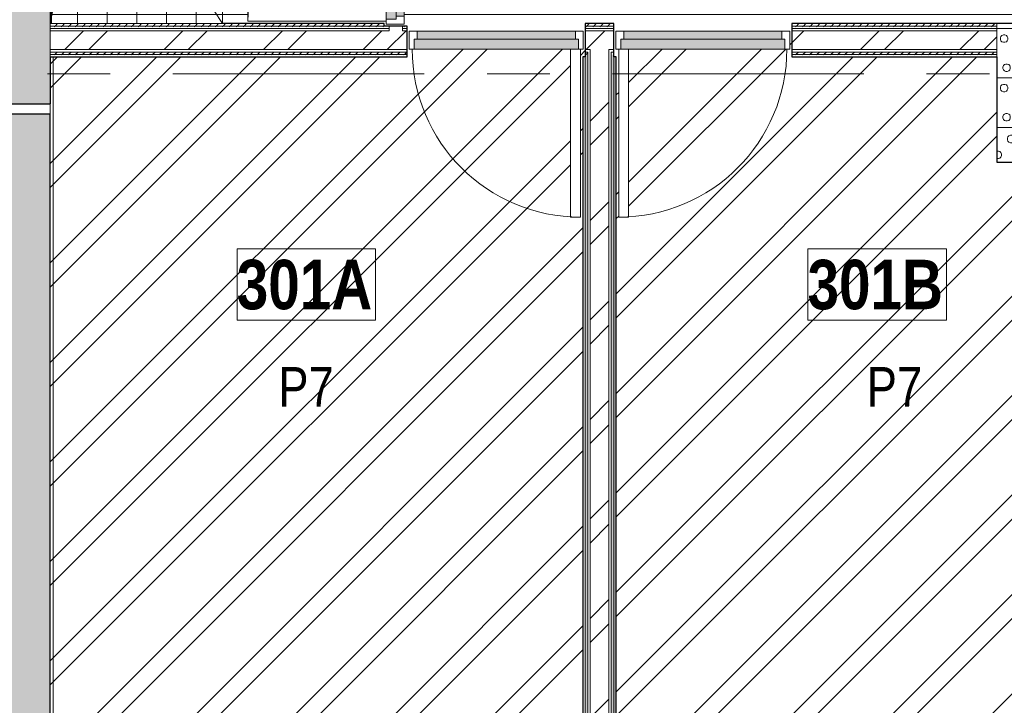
# Model space of a CAD drawing. Header units: millimetres. Extents: x -2764 to 55441, y -2158 to 22251.
# Tile 44 of 70: x 24008 to 28986, y 1308 to 4775. Entities that reach past the tile are written whole.
import ezdxf

# ---------------------------------------------------------------- set-up
doc = ezdxf.new("R2010")
doc.units = ezdxf.units.MM
doc.linetypes.add('Grid Line 1_2_', pattern=[2222.5, 1270, -317.5, 317.5, -317.5])
for name, color, linetype, lineweight, true_color in [('_ hall', 9, 'Continuous', 9, 0x808080), ('Color Fill-2', 9, 'Continuous', 9, 0x808080), ('Color Fill-3', 7, 'Continuous', 9, 0xc0c040), ('Cut Pattern-1', 7, 'Continuous', 25, 0x787878), ('Cut Pattern-2', 7, 'Continuous', 9, 0x787878), ('Detail Items-2', 9, 'Continuous', 9, 0x808080), ('Doors-1', 7, 'Continuous', 9, 0x7da2b7), ('Doors-3', 7, 'Continuous', 9, 0x646464), ('Room Tags-1', 7, 'Continuous', 9, 0x800000)]:
    doc.layers.add(name, color=color, linetype=linetype, lineweight=lineweight, true_color=true_color)
for name, color, linetype, lineweight in [('Common Edges', 7, 'Continuous', 9), ('Cut Pattern-3', 7, 'Continuous', 9), ('Doors', 7, 'Continuous', 9), ('Doors-2', 7, 'Continuous', 18), ('Floors', 7, 'Continuous', 9), ('Grids-1', 7, 'Grid Line 1_2_', 9), ('Plan Swing', 7, 'Continuous', 9), ('Room Tags', 7, 'Continuous', 9), ('Thin Lines', 7, 'Continuous', 9), ('Walls', 7, 'Continuous', 9), ('Walls-1', 7, 'Continuous', 25)]:
    doc.layers.add(name, color=color, linetype=linetype, lineweight=lineweight)
doc.styles.add('Swis721 Cn BT_1', font='swissc.ttf', dxfattribs={"height": 200})
doc.styles.add('Swis721 Cn BT_B', font='swisscb.ttf', dxfattribs={"height": 250})
pattern_1 = [(45, (0, 0), (0, 35.35534), [25, -25])]
pattern_2 = [(45, (0, 0), (-251.447, 251.447), []), (45, (0, 381), (-251.447, 251.447), [])]
pattern_3 = [(0, (0, 0), (0, 150), [])]

# ---------------------------------------------------------------- blocks, each defined once
blk = doc.blocks.new('SMA_D01_ 1-poolne - SU-P-10- 900x2100 3 korrus-2368589-3 Korruse põrandate  plaan')
at = {"layer": 'Doors-1'}
for points in [[(-415, 44.5), (-415, -5.5), (415, -5.5), (415, 44.5), (1.5, 44.5)], [(1.5, -5.5), (-400, -5.5), (-400, -45.5), (400, -45.5), (400, -5.5), (320.9, -5.5)]]:
    blk.add_hatch(color=256, dxfattribs=at).paths.add_polyline_path(points, flags=0)
at = {"layer": 'Doors'}
for p, q in [((375, 44.5), (-415, 44.5)), ((-400, -5.5), (400, -5.5)), ((400, -45.5), (-400, -45.5))]:
    blk.add_line(p, q, dxfattribs=at)
at = {"layer": 'Doors-2'}
for p, q in [((425, 894.5), (375, 894.5)), ((375, 894.5), (375, 44.5)), ((425, 44.5), (425, 894.5)), ((-415, 44.5), (-440, 44.5)), ((-440, 44.5), (-440, -45.5)), ((-415, -5.5), (-415, 44.5)), ((375, 44.5), (425, 44.5)), ((415, 44.5), (415, -5.5)), ((440, 44.5), (425, 44.5)), ((440, -45.5), (440, 44.5)), ((-440, -45.5), (-400, -45.5)), ((-400, -5.5), (-415, -5.5)), ((-400, -45.5), (-400, -5.5)), ((415, -5.5), (400, -5.5)), ((400, -5.5), (400, -45.5)), ((400, -45.5), (440, -45.5))]:
    blk.add_line(p, q, dxfattribs=at)
at = {"layer": 'Plan Swing'}
blk.add_arc((425, 44.5), 850, 90, 180, dxfattribs=at)
blk = doc.blocks.new('SMA_D01_ 1-poolne - SU-P-10- 900x2100 3 korrus-2368590-3 Korruse põrandate  plaan')
at = {"layer": 'Doors-1'}
for points in [[(-235.2, -44.5), (415, -44.5), (415, 5.5), (-415, 5.5), (-415, -44.5), (-373.1, -44.5)], [(375, 5.5), (400, 5.5), (400, 45.5), (-400, 45.5), (-400, 5.5), (-170.4, 5.5)]]:
    blk.add_hatch(color=256, dxfattribs=at).paths.add_polyline_path(points, flags=0)
at = {"layer": 'Doors'}
for p, q in [((-400, 45.5), (400, 45.5)), ((400, 5.5), (-400, 5.5)), ((-415, -44.5), (375, -44.5))]:
    blk.add_line(p, q, dxfattribs=at)
at = {"layer": 'Doors-2'}
for p, q in [((-440, -44.5), (-440, 45.5)), ((-440, 45.5), (-400, 45.5)), ((-415, 5.5), (-415, -44.5)), ((-400, 5.5), (-415, 5.5)), ((-400, 45.5), (-400, 5.5)), ((400, 5.5), (400, 45.5)), ((400, 45.5), (440, 45.5)), ((415, 5.5), (400, 5.5)), ((415, -44.5), (415, 5.5)), ((440, 45.5), (440, -44.5)), ((-415, -44.5), (-440, -44.5)), ((375, -44.5), (425, -44.5)), ((375, -894.5), (375, -44.5)), ((425, -44.5), (425, -894.5)), ((440, -44.5), (425, -44.5)), ((425, -894.5), (375, -894.5))]:
    blk.add_line(p, q, dxfattribs=at)
at = {"layer": 'Plan Swing'}
blk.add_arc((425, -44.5), 850, 180, 270, dxfattribs=at)
blk = doc.blocks.new('SMA_D01_ 1-poolne - SU-P-04 - 750x2100-2125876-3 Korruse põrandate  plaan')
at = {"layer": 'Doors-3'}
for points in [[(340, -48), (340, 2), (-340, 2), (-340, -48), (325, -48)], [(325, 42), (-325, 42), (-325, 2), (325, 2)]]:
    blk.add_hatch(color=256, dxfattribs=at).paths.add_polyline_path(points, flags=0)
at = {"layer": 'Doors'}
for p, q in [((-325, 42), (325, 42)), ((325, 2), (-325, 2)), ((-340, -48), (300, -48))]:
    blk.add_line(p, q, dxfattribs=at)
at = {"layer": 'Doors-2'}
for p, q in [((-365, -48), (-365, 42)), ((-365, 42), (-325, 42)), ((-340, 2), (-340, -48)), ((-325, 2), (-340, 2)), ((-325, 42), (-325, 2)), ((325, 2), (325, 42)), ((325, 42), (365, 42)), ((340, 2), (325, 2)), ((340, -48), (340, 2)), ((365, 42), (365, -48)), ((-340, -48), (-365, -48)), ((300, -48), (350, -48)), ((300, -748), (300, -48)), ((350, -48), (350, -748)), ((365, -48), (350, -48)), ((350, -748), (300, -748))]:
    blk.add_line(p, q, dxfattribs=at)
at = {"layer": 'Plan Swing'}
blk.add_arc((350, -48), 700, 180, 270, dxfattribs=at)
blk = doc.blocks.new('1_0 Room Tag - 2_5mm Nr-411650-3 Korruse põrandate  plaan')
at = {"layer": 'Room Tags'}
for p, q in [((3.5, 1.8), (-3.5, 1.8)), ((-3.5, 1.8), (-3.5, -1.8)), ((3.5, 1.8), (3.5, -1.8)), ((3.5, -1.8), (-3.5, -1.8))]:
    blk.add_line(p, q, dxfattribs=at)

msp = doc.modelspace()

# ---------------------------------------------------------------- hatches: boundary and pattern name
at = {"layer": 'Color Fill-2'}
h = msp.add_hatch(dxfattribs=at)
h.set_pattern_fill('FP_38', color=256, style=0, pattern_type=2)
h.set_pattern_definition(pattern_3)
h.paths.add_polyline_path([(32956.9, 4670.5), (32956.9, 4755), (33100.9, 4755), (33100.9, 4670.5), (33110.9, 4670.5), (33110.9, 4716), (33990.9, 4716), (33990.9, 4670.5), (34000.9, 4670.5), (34000.9, 4755), (35840.5, 4755), (35840.5, 6858.3), (35030.5, 6858.3), (35030.5, 7172.8), (30128.5, 7172.8), (30128.5, 7200), (30014.9, 7200), (30014.4, 5755), (29898.9, 5755), (29898.9, 6858.3), (29486.9, 6858.3), (29486.9, 7200), (29346, 7200), (29346, 7360), (29336, 7360), (29336, 7280), (28156, 7280), (28156, 7360), (28146, 7360), (28146, 7200), (27283.9, 7200), (27283.9, 5755), (27007.9, 5755), (27007.9, 7200), (25909.9, 7200), (25909.9, 7190), (25957.9, 7190), (25957.9, 7175), (26657.9, 7175), (26657.9, 7125), (25957.9, 7125), (25957.9, 6460), (25909.9, 6460), (25909.9, 6450), (25967.9, 6450), (25967.9, 5492.5), (25909.9, 5492.5), (25909.9, 5482.5), (25951.9, 5482.5), (25951.9, 4752.5), (25909.9, 4752.5), (25909.9, 4742.5), (25967.9, 4742.5), (25967.9, 4670.5), (25977.9, 4670.5), (25977.9, 4716), (26857.9, 4716), (26857.9, 4670.5), (26867.9, 4670.5), (26867.9, 4755), (27011.9, 4755), (27011.9, 4670.5), (27021.9, 4670.8), (27021.9, 4716), (27901.9, 4716), (27901.9, 4670.5), (27911.9, 4670.5), (27911.9, 4755), (32056.9, 4755), (32056.9, 4670.5), (32066.9, 4670.5), (32066.9, 4716), (32946.9, 4716), (32946.9, 4670.5)], flags=0)
h = msp.add_hatch(dxfattribs=at)
h.set_pattern_fill('FP_38', color=256, style=0, pattern_type=2)
h.set_pattern_definition(pattern_3)
h.paths.add_polyline_path([(25863.1, 4742.5), (25909.9, 4742.5), (25909.9, 4752.5), (25861.9, 4752.5), (25861.9, 4767.5), (25161.9, 4767.5), (25161.9, 4817.5), (25861.9, 4817.5), (25861.9, 5482.5), (25909.9, 5482.5), (25909.9, 5492.5), (25851.9, 5492.5), (25851.9, 5967), (24163.1, 5967), (24163.1, 4755), (24169.5, 4755), (24169.5, 5957.3), (25033.1, 5957.3), (25033.1, 4755), (25851.9, 4755), (25851.9, 4742.5), (25861.9, 4742.5)], flags=0)
at = {"layer": 'Color Fill-3'}
h = msp.add_hatch(dxfattribs=at)
h.set_pattern_fill('FP_3', color=256, style=0, pattern_type=2)
h.set_pattern_definition(pattern_2)
h.paths.add_polyline_path([(24169.4, -455.5), (24183.1, -455.5), (24183.1, -274.5), (24528.8, -274.5), (24528.8, -363.6), (26518.8, -363.6), (26518.8, -325.5), (26528.8, -325.5), (26528.8, -274.5), (26820.5, -274.5), (26821.6, -13.6), (26855.4, -13.6), (26855.4, 4586), (26867.9, 4586), (26867.9, 4670.5), (26857.9, 4670.5), (26857.9, 4626), (26842.9, 4626), (26842.9, 3776), (26792.9, 3776), (26792.9, 4626), (25977.9, 4626), (25977.9, 4670.5), (25967.9, 4670.5), (25967.9, 4586), (24163.1, 4586), (24163.1, -455.5)], flags=0)
h = msp.add_hatch(dxfattribs=at)
h.set_pattern_fill('FP_3', color=256, style=0, pattern_type=2)
h.set_pattern_definition(pattern_2)
h.paths.add_polyline_path([(27064, -13.6), (29854.4, -13.6), (29854.4, 4055), (28948.6, 4055), (28948.6, 4586), (27911.9, 4586), (27911.9, 4670.5), (27901.9, 4670.5), (27901.9, 4626), (27086.9, 4626), (27086.9, 3776), (27036.9, 3776), (27036.9, 4626), (27021.9, 4626), (27021.9, 4670.5), (27011.9, 4670.5), (27011.9, 4586), (27024.4, 4586), (27024.4, -13.6)], flags=0)
at = {"layer": 'Cut Pattern-1'}
msp.add_hatch(color=256, dxfattribs=at).paths.add_polyline_path([(23862.2, 4349.6), (24163.1, 4349.6), (24163.1, 10577.1), (23863.1, 10577.1), (23862.2, 10536.1), (23846.4, 10536.1), (23848.3, 10511.1), (23843.1, 10511.1), (23843.1, 10337.5), (23862.2, 10337.5), (23862.2, 4423.1)], flags=0)
at = {"layer": 'Cut Pattern-2'}
h = msp.add_hatch(dxfattribs=at)
h.set_pattern_fill('FP_3', color=256, style=0, pattern_type=2)
h.set_pattern_definition(pattern_2)
h.paths.add_polyline_path([(25942.9, 4718), (25942.9, 4742.5), (25876.9, 4742.5), (25876.9, 4718), (25911.9, 4718)], flags=0)
h.paths.add_polyline_path([(25876.9, 5492.5), (25942.9, 5492.5), (25942.9, 6450), (25876.9, 6450), (25876.9, 5817.6)], flags=0)
h = msp.add_hatch(dxfattribs=at)
h.set_pattern_fill('FP_3', color=256, style=0, pattern_type=2)
h.set_pattern_definition(pattern_2)
h.paths.add_polyline_path([(25543.9, 4623), (25863.1, 4623), (25863.1, 4718), (24163.1, 4718), (24163.1, 4623), (24905.1, 4623)], flags=0)
h = msp.add_hatch(dxfattribs=at)
h.set_pattern_fill('FP_3', color=256, style=0, pattern_type=2)
h.set_pattern_definition(pattern_2)
h.paths.add_polyline_path([(28738.1, 4623), (28948.6, 4623), (28948.6, 4718), (27911.9, 4718), (27911.9, 4623), (28026.2, 4623)], flags=0)
h.paths.add_polyline_path([(25863.1, 4623), (25967.9, 4623), (25967.9, 4718), (25863.1, 4718)], flags=0)
h.paths.add_polyline_path([(26867.9, 4623), (27011.9, 4623), (27011.9, 4718), (26867.9, 4718)], flags=0)
h = msp.add_hatch(dxfattribs=at)
h.set_pattern_fill('FP_3', color=256, style=0, pattern_type=2)
h.set_pattern_definition(pattern_2)
h.paths.add_polyline_path([(26987.4, -13.6), (26987.4, 4623), (26892.4, 4623), (26892.4, -13.6)], flags=0)
msp.add_hatch(color=256, dxfattribs=at).paths.add_polyline_path([(24163.1, -363.6), (24163.1, 4297.2), (23863.1, 4297.2), (23863.1, -363.6)], flags=0)
at = {"layer": 'Cut Pattern-3'}
h = msp.add_hatch(dxfattribs=at)
h.set_pattern_fill('FP_1', color=256, style=0, pattern_type=2)
h.set_pattern_definition(pattern_1)
h.paths.add_polyline_path([(25851.9, 4742.5), (25851.9, 4755), (24163.1, 4755), (24163.1, 4742.5), (25543.9, 4742.5)], flags=0)
h = msp.add_hatch(dxfattribs=at)
h.set_pattern_fill('FP_1', color=256, style=0, pattern_type=2)
h.set_pattern_definition(pattern_1)
h.paths.add_polyline_path([(25543.9, 4730), (25863.1, 4730), (25861.9, 4742.5), (24163.1, 4742.5), (24163.1, 4730), (25161.9, 4730)], flags=0)
h = msp.add_hatch(dxfattribs=at)
h.set_pattern_fill('FP_1', color=256, style=0, pattern_type=2)
h.set_pattern_definition(pattern_1)
h.paths.add_polyline_path([(25876.9, 4730), (25876.9, 4742.5), (25863.1, 4742.5), (25863.4, 4730)], flags=0)
h.paths.add_polyline_path([(25951.9, 4730), (25967.9, 4730), (25967.9, 4742.5), (25942.9, 4742.5), (25942.9, 4730)], flags=0)
h.paths.add_polyline_path([(28948.6, 4730), (28948.6, 4742.5), (27911.9, 4742.5), (27911.9, 4730), (28932.7, 4730)], flags=0)
h.paths.add_polyline_path([(27011.9, 4730), (27011.9, 4742.5), (26867.9, 4742.5), (26867.9, 4730), (26987.4, 4730)], flags=0)
h = msp.add_hatch(dxfattribs=at)
h.set_pattern_fill('FP_1', color=256, style=0, pattern_type=2)
h.set_pattern_definition(pattern_1)
h.paths.add_polyline_path([(28916.1, 4742.5), (28948.6, 4742.5), (28948.6, 4755), (27911.9, 4755), (27911.9, 4742.5), (28738.1, 4742.5)], flags=0)
h.paths.add_polyline_path([(26892.4, 4742.5), (27011.9, 4742.5), (27011.9, 4755), (26867.9, 4755), (26867.9, 4742.5)], flags=0)
h = msp.add_hatch(dxfattribs=at)
h.set_pattern_fill('FP_26', color=256, angle=-135, style=0, pattern_type=2)
h.set_pattern_definition([(315, (29076.13, 4377.45), (250, 2e-11), [7.07, -346.48]), (225, (29081.13, 4349.95), (250, 2e-11), [7.07, -346.48]), (5e-12, (29061.13, 4379.95), (-2e-11, 250), [7.5, -242.5]), (341.565, (29068.63, 4379.95), (250, -0.0002), [7.906, -782.664]), (198.435, (29076.13, 4344.95), (250, 0.0002), [7.906, -782.664]), (180, (29068.63, 4342.45), (2e-11, -250), [7.5, -242.5]), (161.565, (29061.13, 4342.45), (250, -0.0002), [7.906, -782.664]), (135, (29053.63, 4344.95), (250, 2e-11), [7.07, -346.48]), (71.565, (29046.13, 4364.95), (250, 1000), [7.906, -782.664]), (45, (29048.63, 4372.45), (250, 2e-11), [7.07, -346.48]), (18.435, (29053.63, 4377.45), (250, 0.0002), [7.906, -782.664]), (90, (29046.13, 4357.45), (-250, -2e-11), [7.5, -242.5]), (108.435, (29048.63, 4349.95), (-250.001, 1000), [7.906, -782.664]), (270, (29003.63, 4432.45), (250, 2e-11), [7.5, -242.5]), (5e-12, (28981.13, 4447.45), (-2e-11, 250), [7.5, -242.5]), (341.565, (28988.63, 4447.45), (250, -0.0002), [7.906, -782.664]), (315, (28996.13, 4444.95), (250, 2e-11), [7.07, -346.48]), (225, (29001.13, 4417.45), (250, 2e-11), [7.07, -346.48]), (198.435, (28996.13, 4412.45), (250, 0.0002), [7.906, -782.664]), (180, (28988.63, 4409.95), (2e-11, -250), [7.5, -242.5]), (161.565, (28981.13, 4409.95), (250, -0.0002), [7.906, -782.664]), (135, (28973.63, 4412.45), (250, 2e-11), [7.07, -346.48]), (71.565, (28966.13, 4432.45), (250, 1000), [7.906, -782.664]), (45, (28968.63, 4439.95), (250, 2e-11), [7.07, -346.48]), (18.435, (28973.63, 4444.95), (250, 0.0002), [7.906, -782.664]), (90, (28966.13, 4424.95), (-250, -2e-11), [7.5, -242.5]), (108.435, (28968.63, 4417.45), (-250, 1000), [7.906, -782.664]), (288.435, (29001.13, 4439.95), (250, -500), [7.906, -782.664]), (251.565, (29003.63, 4424.95), (-250, -500), [7.906, -782.664]), (270, (29016.13, 4284.95), (250, 2e-11), [7.5, -242.5]), (5e-12, (28993.63, 4299.95), (-2e-11, 250), [7.5, -242.5]), (341.565, (29001.13, 4299.95), (250, -0.0002), [7.906, -782.664]), (315, (29008.63, 4297.45), (250, 2e-11), [7.07, -346.48]), (225, (29013.63, 4269.95), (250, 2e-11), [7.07, -346.48]), (198.435, (29008.63, 4264.95), (250, 0.0002), [7.906, -782.664]), (180, (29001.13, 4262.45), (2e-11, -250), [7.5, -242.5]), (161.565, (28993.63, 4262.45), (250, -0.0002), [7.906, -782.664]), (135, (28986.13, 4264.95), (250, 2e-11), [7.07, -346.48]), (71.565, (28978.63, 4284.95), (250.001, 1000), [7.906, -782.664]), (45, (28981.13, 4292.45), (250, 2e-11), [7.07, -346.48]), (18.435, (28986.13, 4297.45), (250, 0.0002), [7.906, -782.664]), (90, (28978.63, 4277.45), (-250, -2e-11), [7.5, -242.5]), (108.435, (28981.13, 4269.95), (-250.001, 1000), [7.906, -782.664]), (288.435, (29013.63, 4292.45), (250, -499.999), [7.906, -782.664]), (251.565, (29016.13, 4277.45), (-250, -499.999), [7.906, -782.664]), (270, (29083.63, 4364.95), (250, 2e-11), [7.5, -242.5]), (288.435, (29081.13, 4372.45), (250, -499.999), [7.906, -782.664]), (251.565, (29083.63, 4357.45), (-250, -499.999), [7.906, -782.664]), (270, (29173.63, 4417.45), (250, 2e-11), [7.5, -242.5]), (5e-12, (29151.13, 4432.45), (-2e-11, 250), [7.5, -242.5]), (341.565, (29158.63, 4432.45), (250, -0.0002), [7.906, -782.664]), (315, (29166.13, 4429.95), (250, 2e-11), [7.07, -346.48]), (225, (29171.13, 4402.45), (250, 2e-11), [7.07, -346.48]), (198.435, (29166.13, 4397.45), (250, 0.0002), [7.906, -782.664]), (180, (29158.63, 4394.95), (2e-11, -250), [7.5, -242.5]), (161.565, (29151.13, 4394.95), (250, -0.0002), [7.906, -782.664]), (135, (29143.63, 4397.45), (250, 2e-11), [7.07, -346.48]), (71.565, (29136.13, 4417.45), (250, 1000), [7.906, -782.664]), (45, (29138.63, 4424.95), (250, 2e-11), [7.07, -346.48]), (18.435, (29143.63, 4429.95), (250, 0.0002), [7.906, -782.664]), (90, (29136.13, 4409.95), (-250, -2e-11), [7.5, -242.5]), (108.435, (29138.63, 4402.45), (-250, 1000), [7.906, -782.664]), (288.435, (29171.13, 4424.95), (250, -499.999), [7.906, -782.664]), (251.565, (29173.63, 4409.95), (-250, -499.999), [7.906, -782.664]), (270, (29153.63, 4309.95), (250, 2e-11), [7.5, -242.5]), (5e-12, (29131.13, 4324.95), (-2e-11, 250), [7.5, -242.5]), (341.565, (29138.63, 4324.95), (250, -0.0002), [7.906, -782.664]), (315, (29146.13, 4322.45), (250, 2e-11), [7.07, -346.48]), (225, (29151.13, 4294.95), (250, 2e-11), [7.07, -346.48]), (198.435, (29146.13, 4289.95), (250, 0.0002), [7.906, -782.664]), (180, (29138.63, 4287.45), (2e-11, -250), [7.5, -242.5]), (161.565, (29131.13, 4287.45), (250, -0.0002), [7.906, -782.664]), (135, (29123.63, 4289.95), (250, 2e-11), [7.07, -346.48]), (71.565, (29116.13, 4309.95), (250.001, 1000), [7.906, -782.664]), (45, (29118.63, 4317.45), (250, 2e-11), [7.07, -346.48]), (18.435, (29123.63, 4322.45), (250, 0.0002), [7.906, -782.664]), (90, (29116.13, 4302.45), (-250, -2e-11), [7.5, -242.5]), (108.435, (29118.63, 4294.95), (-250.001, 1000), [7.906, -782.664]), (288.435, (29151.13, 4317.45), (250, -499.999), [7.906, -782.664]), (251.565, (29153.63, 4302.45), (-250, -499.999), [7.906, -782.664]), (5e-12, (28948.63, 4479.95), (-2e-11, 250), [])])
h.paths.add_polyline_path([(28948.6, 4205), (29098.6, 4205), (29098.6, 4755), (28948.6, 4755), (28948.6, 4586)], flags=0)
h = msp.add_hatch(dxfattribs=at)
h.set_pattern_fill('FP_1', color=256, style=0, pattern_type=2)
h.set_pattern_definition(pattern_1)
h.paths.add_polyline_path([(24178.1, 4598.5), (25863.1, 4598.5), (25863.1, 4611), (24163.1, 4611), (24163.1, 4598.5)], flags=0)
h = msp.add_hatch(dxfattribs=at)
h.set_pattern_fill('FP_1', color=256, style=0, pattern_type=2)
h.set_pattern_definition(pattern_1)
h.paths.add_polyline_path([(25543.9, 4586), (25863.1, 4586), (25863.1, 4598.5), (24163.1, 4598.5), (24163.1, 4586), (24905.1, 4586)], flags=0)
h = msp.add_hatch(dxfattribs=at)
h.set_pattern_fill('FP_1', color=256, style=0, pattern_type=2)
h.set_pattern_definition(pattern_1)
h.paths.add_polyline_path([(25863.1, 4598.5), (25967.9, 4598.5), (25967.9, 4611), (25863.1, 4611)], flags=0)
h.paths.add_polyline_path([(26867.9, 4598.5), (26880.4, 4598.5), (26880.4, 4611), (26867.9, 4611), (26867.9, 4607.9)], flags=0)
h.paths.add_polyline_path([(26999.4, 4598.5), (27011.9, 4598.5), (27011.9, 4611), (26999.4, 4611)], flags=0)
h.paths.add_polyline_path([(28948.6, 4598.5), (28948.6, 4611), (27911.9, 4611), (27911.9, 4598.5), (28738.1, 4598.5)], flags=0)
h = msp.add_hatch(dxfattribs=at)
h.set_pattern_fill('FP_1', color=256, style=0, pattern_type=2)
h.set_pattern_definition(pattern_1)
h.paths.add_polyline_path([(25876.9, 4586), (25967.9, 4586), (25967.9, 4598.5), (25863.1, 4598.5), (25863.4, 4586)], flags=0)
h.paths.add_polyline_path([(27911.9, 4586), (28948.6, 4586), (28948.6, 4598.5), (27911.9, 4598.5)], flags=0)
h = msp.add_hatch(dxfattribs=at)
h.set_pattern_fill('FP_1', color=256, style=0, pattern_type=2)
h.set_pattern_definition(pattern_1)
h.paths.add_polyline_path([(26880.4, -13.6), (26880.4, 4598.5), (26867.9, 4597.4), (26867.9, -13.6)], flags=0)
h = msp.add_hatch(dxfattribs=at)
h.set_pattern_fill('FP_1', color=256, style=0, pattern_type=2)
h.set_pattern_definition(pattern_1)
h.paths.add_polyline_path([(26999.4, -13.6), (27011.9, -13.6), (27011.9, 4598.5), (26999.4, 4597.4), (26999.4, 11.6)], flags=0)
h = msp.add_hatch(dxfattribs=at)
h.set_pattern_fill('FP_1', color=256, style=0, pattern_type=2)
h.set_pattern_definition(pattern_1)
h.paths.add_polyline_path([(27011.9, -13.6), (27024.4, -13.6), (27024.4, 4586), (27011.9, 4586), (27011.9, 37.8)], flags=0)
h = msp.add_hatch(dxfattribs=at)
h.set_pattern_fill('FP_32', color=256, angle=-135, style=0, pattern_type=2)
h.set_pattern_definition([(45, (29504.03, 4182.45), (2e-11, 250), [7.07, -346.48]), (315, (29531.53, 4187.45), (2e-11, 250), [7.07, -346.48]), (90, (29501.53, 4167.45), (-250, 2e-11), [7.5, -242.5]), (71.565, (29501.53, 4174.95), (0.0002, 250), [7.906, -782.664]), (288.435, (29536.53, 4182.45), (-0.0002, 250), [7.906, -782.664]), (270, (29539.03, 4174.95), (250, -2e-11), [7.5, -242.5]), (251.565, (29539.03, 4167.45), (0.0002, 250), [7.906, -782.664]), (225, (29536.53, 4159.95), (2e-11, 250), [7.07, -346.48]), (161.565, (29516.53, 4152.45), (-1000, 250.001), [7.906, -782.664]), (135, (29509.03, 4154.95), (2e-11, 250), [7.07, -346.48]), (108.435, (29504.03, 4159.95), (-0.0002, 250), [7.906, -782.664]), (180, (29524.03, 4152.45), (-2e-11, -250), [7.5, -242.5]), (198.435, (29531.53, 4154.95), (-1000, -250.001), [7.906, -782.664]), (360, (29449.03, 4109.95), (2e-11, 250), [7.5, -242.5]), (90, (29434.03, 4087.45), (-250, 2e-11), [7.5, -242.5]), (71.565, (29434.03, 4094.95), (0.0002, 250), [7.906, -782.664]), (45, (29436.53, 4102.45), (2e-11, 250), [7.07, -346.48]), (315, (29464.03, 4107.45), (2e-11, 250), [7.07, -346.48]), (288.435, (29469.03, 4102.45), (-0.0002, 250), [7.906, -782.664]), (270, (29471.53, 4094.95), (250, -2e-11), [7.5, -242.5]), (251.565, (29471.53, 4087.45), (0.0002, 250), [7.906, -782.664]), (225, (29469.03, 4079.95), (2e-11, 250), [7.07, -346.48]), (161.565, (29449.03, 4072.45), (-1000, 250.001), [7.906, -782.664]), (135, (29441.53, 4074.95), (2e-11, 250), [7.07, -346.48]), (108.435, (29436.53, 4079.95), (-0.0002, 250), [7.906, -782.664]), (180, (29456.53, 4072.45), (-2e-11, -250), [7.5, -242.5]), (198.435, (29464.03, 4074.95), (-1000, -250.001), [7.906, -782.664]), (18.435, (29441.53, 4107.45), (500, 250.001), [7.906, -782.664]), (341.565, (29456.53, 4109.95), (500, -250.001), [7.906, -782.664]), (360, (29596.53, 4122.45), (2e-11, 250), [7.5, -242.5]), (90, (29581.53, 4099.95), (-250, 2e-11), [7.5, -242.5]), (71.565, (29581.53, 4107.45), (0.0002, 250), [7.906, -782.664]), (45, (29584.03, 4114.95), (2e-11, 250), [7.07, -346.48]), (315, (29611.53, 4119.95), (2e-11, 250), [7.07, -346.48]), (288.435, (29616.53, 4114.95), (-0.0002, 250), [7.906, -782.664]), (270, (29619.03, 4107.45), (250, -2e-11), [7.5, -242.5]), (251.565, (29619.03, 4099.95), (0.0002, 250), [7.906, -782.664]), (225, (29616.53, 4092.45), (2e-11, 250), [7.07, -346.48]), (161.565, (29596.53, 4084.95), (-1000, 250.001), [7.906, -782.664]), (135, (29589.03, 4087.45), (2e-11, 250), [7.07, -346.48]), (108.435, (29584.03, 4092.45), (-0.0002, 250), [7.906, -782.664]), (180, (29604.03, 4084.95), (-2e-11, -250), [7.5, -242.5]), (198.435, (29611.53, 4087.45), (-1000, -250.001), [7.906, -782.664]), (18.435, (29589.03, 4119.95), (500, 250.001), [7.906, -782.664]), (341.565, (29604.03, 4122.45), (500, -250.001), [7.906, -782.664]), (360, (29516.53, 4189.95), (2e-11, 250), [7.5, -242.5]), (18.435, (29509.03, 4187.45), (500, 250.001), [7.906, -782.664]), (341.565, (29524.03, 4189.95), (500, -250.001), [7.906, -782.664]), (360, (29464.03, 4279.95), (2e-11, 250), [7.5, -242.5]), (90, (29449.03, 4257.45), (-250, 2e-11), [7.5, -242.5]), (71.565, (29449.03, 4264.95), (0.0002, 250), [7.906, -782.664]), (45, (29451.53, 4272.45), (2e-11, 250), [7.07, -346.48]), (315, (29479.03, 4277.45), (2e-11, 250), [7.07, -346.48]), (288.435, (29484.03, 4272.45), (-0.0002, 250), [7.906, -782.664]), (270, (29486.53, 4264.95), (250, -2e-11), [7.5, -242.5]), (251.565, (29486.53, 4257.45), (0.0002, 250), [7.906, -782.664]), (225, (29484.03, 4249.95), (2e-11, 250), [7.07, -346.48]), (161.565, (29464.03, 4242.45), (-1000, 250.001), [7.906, -782.664]), (135, (29456.53, 4244.95), (2e-11, 250), [7.07, -346.48]), (108.435, (29451.53, 4249.95), (-0.0002, 250), [7.906, -782.664]), (180, (29471.53, 4242.45), (-2e-11, -250), [7.5, -242.5]), (198.435, (29479.03, 4244.95), (-1000, -250.001), [7.906, -782.664]), (18.435, (29456.53, 4277.45), (500, 250.001), [7.906, -782.664]), (341.565, (29471.53, 4279.95), (500, -250.001), [7.906, -782.664]), (360, (29571.53, 4259.95), (2e-11, 250), [7.5, -242.5]), (90, (29556.53, 4237.45), (-250, 2e-11), [7.5, -242.5]), (71.565, (29556.53, 4244.95), (0.0002, 250), [7.906, -782.664]), (45, (29559.03, 4252.45), (2e-11, 250), [7.07, -346.48]), (315, (29586.53, 4257.45), (2e-11, 250), [7.07, -346.48]), (288.435, (29591.53, 4252.45), (-0.0002, 250), [7.906, -782.664]), (270, (29594.03, 4244.95), (250, -2e-11), [7.5, -242.5]), (251.565, (29594.03, 4237.45), (0.0002, 250), [7.906, -782.664]), (225, (29591.53, 4229.95), (2e-11, 250), [7.07, -346.48]), (161.565, (29571.53, 4222.45), (-1000, 250.001), [7.906, -782.664]), (135, (29564.03, 4224.95), (2e-11, 250), [7.07, -346.48]), (108.435, (29559.03, 4229.95), (-0.0002, 250), [7.906, -782.664]), (180, (29579.03, 4222.45), (-2e-11, -250), [7.5, -242.5]), (198.435, (29586.53, 4224.95), (-1000, -250.001), [7.906, -782.664]), (18.435, (29564.03, 4257.45), (500, 250.001), [7.906, -782.664]), (341.565, (29579.03, 4259.95), (500, -250.001), [7.906, -782.664]), (90, (29401.53, 4054.95), (-250, 2e-11), [])])
h.paths.add_polyline_path([(29098.6, 4055), (29098.6, 4205), (28948.6, 4205), (28948.6, 4055)], flags=0)
at = {"layer": 'Detail Items-2'}
h = msp.add_hatch(dxfattribs=at)
h.set_pattern_fill('FP_40', color=256, style=0, pattern_type=2)
h.set_pattern_definition([(0, (0, 0), (0, 150), []), (90, (0, 0), (-150, 9e-15), [])])
h.paths.add_polyline_path([(24169.5, 4755), (25033.1, 4755), (25033.1, 5957.3), (24169.5, 5957.3), (24169.5, 4763.5)], flags=0)
h.paths.add_polyline_path([(10966.9, 4843), (11830.5, 4843), (11830.5, 6067), (10966.9, 6067), (10966.9, 4855)], flags=0)
h.paths.add_polyline_path([(23843.1, 9287.1), (23843.1, 10487.1), (23048.7, 10487.1), (23048.7, 9287.1), (23627.5, 9287.1)], flags=0)
h.paths.add_polyline_path([(17869.5, 11973.1), (17893.9, 11973.1), (17893.9, 13052.1), (17051.2, 13052.1), (17051.2, 11973.1), (17799.4, 11973.1)], flags=0)
h.paths.add_polyline_path([(29822.7, 11973.1), (29866, 11973.1), (29866, 13052.1), (29066, 13052.1), (29066, 11973.1)], flags=0)
h.paths.add_polyline_path([(18516.9, 11973.1), (19057.4, 11973.1), (19057.4, 13052.1), (18213.9, 13052.1), (18213.9, 11973.1), (18504.5, 11973.1)], flags=0)
h.paths.add_polyline_path([(6379.3, 12009), (7077.4, 12009), (7077.4, 13052.1), (6213.8, 13052.1), (6213.8, 12009)], flags=0)

# ---------------------------------------------------------------- linework, layer by layer
at = {"layer": '_ hall'}
for p, q in [((25033.1, 5962.6), (25033.1, 4755)), ((24352.4, 5703.4), (24162, 4755)), ((25033.1, 4755), (24415.5, 5705.6))]:
    msp.add_line(p, q, dxfattribs=at)
at = {"layer": 'Common Edges'}
for p, q in [((24163.1, 4755), (24163.1, 4586)), ((24163.1, 4742.5), (25851.9, 4742.5)), ((24163.1, 4730), (25876.9, 4730)), ((25876.9, 4718), (25876.9, 4742.5)), ((25942.9, 4718), (25942.9, 4742.5)), ((25942.9, 4730), (25967.9, 4730)), ((26867.9, 4742.5), (27011.9, 4742.5)), ((26867.9, 4730), (27011.9, 4730)), ((27911.9, 4742.5), (28948.6, 4742.5)), ((27911.9, 4730), (28948.6, 4730)), ((28948.6, 4586), (28948.6, 4755)), ((24163.1, 4718), (25876.9, 4718)), ((25942.9, 4718), (25967.9, 4718)), ((26867.9, 4718), (27011.9, 4718)), ((27911.9, 4718), (28948.6, 4718)), ((24163.1, 4623), (25967.9, 4623)), ((24163.1, 4611), (25967.9, 4611)), ((24163.1, 4598.5), (25967.9, 4598.5)), ((26867.9, 4623), (26892.4, 4623)), ((26867.9, 4611), (26880.4, 4611)), ((26867.9, 4586), (26867.9, -13.6)), ((26880.4, 4611), (26880.4, -13.6)), ((26892.4, 4623), (26892.4, -13.6)), ((26987.4, 4623), (26987.4, -13.6)), ((26987.4, 4623), (27011.9, 4623)), ((26999.4, 4611), (26999.4, -13.6)), ((26999.4, 4611), (27011.9, 4611)), ((27011.9, 4586), (27011.9, -13.6)), ((27911.9, 4623), (28948.6, 4623)), ((27911.9, 4611), (28948.6, 4611)), ((27911.9, 4598.5), (28948.6, 4598.5))]:
    msp.add_line(p, q, dxfattribs=at)
at = {"layer": 'Floors'}
msp.add_line((24178.1, 4586), (24178.1, -363.6), dxfattribs=at)
at = {"layer": 'Grids-1'}
msp.add_line((336, 4500), (35503, 4500), dxfattribs=at)
at = {"layer": 'Thin Lines'}
for p, q in [((24169.5, 5957.3), (24169.5, 4755)), ((25033.1, 4755), (25033.1, 5957.3)), ((24169.5, 4755), (25033.1, 4755))]:
    msp.add_line(p, q, dxfattribs=at)
at = {"layer": 'Walls'}
msp.add_line((24163.1, 4349.6), (24163.1, 4297.2), dxfattribs=at)
at = {"layer": 'Walls-1'}
for p, q in [((24163.1, 5967), (24163.1, 4755)), ((24169.5, 4755), (24163.1, 4755)), ((25851.9, 4755), (25033.1, 4755)), ((25851.9, 4742.5), (25851.9, 4755)), ((25967.9, 4742.5), (25851.9, 4742.5)), ((25967.9, 4586), (25967.9, 4742.5)), ((27011.9, 4755), (26867.9, 4755)), ((26867.9, 4755), (26867.9, 4586)), ((27011.9, 4586), (27011.9, 4755)), ((28948.6, 4755), (27911.9, 4755)), ((27911.9, 4755), (27911.9, 4586)), ((32056.9, 4755), (28948.6, 4755)), ((24163.1, 4586), (24163.1, 4349.6)), ((24163.1, 4586), (25967.9, 4586)), ((26867.9, 4586), (26855.4, 4586)), ((26855.4, 4586), (26855.4, -13.6)), ((27024.4, 4586), (27011.9, 4586)), ((27024.4, -13.6), (27024.4, 4586)), ((27911.9, 4586), (28948.6, 4586)), ((28948.6, 4586), (28948.6, 4055)), ((23526.3, 4349.6), (24163.1, 4349.6)), ((24163.1, 4297.2), (23863.1, 4297.2)), ((24163.1, -614.6), (24163.1, 4297.2)), ((28948.6, 4055), (31098.6, 4055))]:
    msp.add_line(p, q, dxfattribs=at)

# ---------------------------------------------------------------- block references
at = {"layer": 'Doors'}
for name, p, rotation in [('SMA_D01_ 1-poolne - SU-P-04 - 750x2100-2125876-3 Korruse põrandate  plaan', (25909.9, 5117.5), 270.0000000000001), ('SMA_D01_ 1-poolne - SU-P-10- 900x2100 3 korrus-2368589-3 Korruse põrandate  plaan', (27461.9, 4670.5), 180)]:
    msp.add_blockref(name, p, dxfattribs=dict(at, rotation=rotation))
msp.add_blockref('SMA_D01_ 1-poolne - SU-P-10- 900x2100 3 korrus-2368590-3 Korruse põrandate  plaan', (26417.9, 4670.5), dxfattribs=at)
at = {"layer": 'Room Tags', "xscale": 99.99999999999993, "yscale": 99.99999999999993, "zscale": 99.99999999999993}
for p in [(25458, 3436.2), (28343.4, 3436.2)]:
    msp.add_blockref('1_0 Room Tag - 2_5mm Nr-411650-3 Korruse põrandate  plaan', p, dxfattribs=at)

# ---------------------------------------------------------------- texts
at = {"layer": 'Room Tags', "char_height": 250, "width": 849.789, "attachment_point": 1, "style": 'Swis721 Cn BT_B'}
for s, insert in [('301A', (25105.8, 3560.7)), ('301B', (27991.3, 3560.7))]:
    msp.add_mtext(s, dxfattribs=dict(at, insert=insert))
at = {"layer": 'Room Tags-1', "char_height": 200, "width": 328.692, "attachment_point": 1, "style": 'Swis721 Cn BT_1'}
for insert in [(25316, 3018.1), (28290.5, 3018.1)]:
    msp.add_mtext('P7', dxfattribs=dict(at, insert=insert))

doc.saveas('drawing.dxf')
